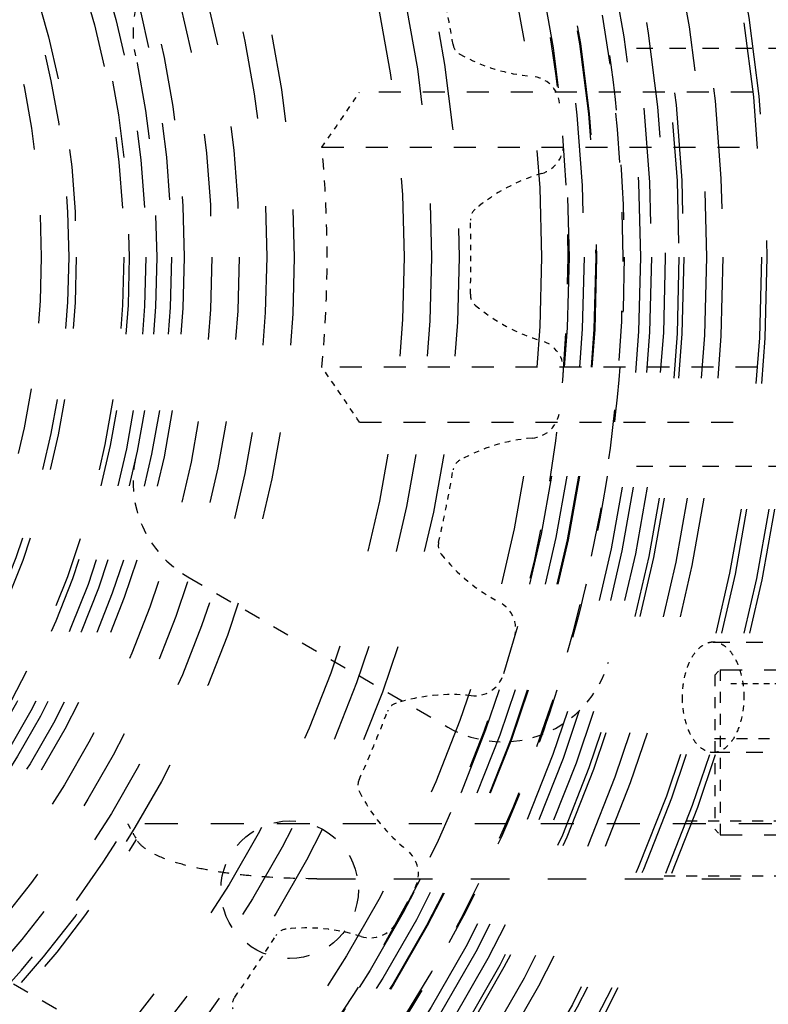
# Model space of a CAD drawing. Header units: millimetres. Extents: x 14186 to 17588, y 1400 to 3805.
# Tile 241 of 256: x 16770 to 16783, y 2707 to 2724. Entities that reach past the tile are written whole.
import ezdxf

# ---------------------------------------------------------------- set-up
doc = ezdxf.new("R2010")
doc.units = ezdxf.units.MM
doc.linetypes.add('HIDDEN', pattern=[0.2, 0.1, -0.1])
for name, color, linetype in [('DEFAULT_2', 8, 'HIDDEN'), ('INTFCLR_1029324', 7, 'Continuous'), ('NONE_142', 7, 'Continuous'), ('NONE_158', 7, 'Continuous')]:
    doc.layers.add(name, color=color, linetype=linetype)
doc.layers.add('dim', color=82, linetype='Continuous', lineweight=9)
doc.styles.get("Standard").update_dxf_attribs({"font": 'arial.ttf'})
doc.dimstyles.new('ISO-25', dxfattribs={"dimtxt": 2.5, "dimasz": 2.5, "dimexe": 1.25, "dimexo": 0.625, "dimtad": 1, "dimtxsty": 'Standard', "dimcen": 2.5, "dimadec": 0, "dimazin": 0, "dimtfac": 1, "dimtmove": 0, "dimatfit": 3, "dimfxl": 1, "dimarcsym": 0})

# ---------------------------------------------------------------- blocks, each defined once
blk = doc.blocks.new('*D23')
at = {"layer": 'Defpoints', "color": 0, "transparency": 16777216}
for p in [(16478.346, 2911.549), (16873.329, 2528.811)]:
    blk.add_point(p, dxfattribs=at)
at = {"layer": 'dim', "color": 0, "linetype": 'Continuous', "lineweight": -2, "transparency": 16777216}
for p, q in [((16461.111, 2928.25), (16443.875, 2944.952)), ((16478.346, 2911.549), (16873.329, 2528.811)), ((16975.404, 2429.9), (16890.565, 2512.109))]:
    blk.add_line(p, q, dxfattribs=at)
at = {"layer": 'dim', "color": 0, "transparency": 16777216}
for points in [[(16463.894, 2931.123), (16458.327, 2925.378), (16478.346, 2911.549)], [(16893.348, 2514.982), (16887.781, 2509.237), (16873.329, 2528.811)]]:
    blk.add_solid(points, dxfattribs=at)
at = {"layer": 'dim', "color": 0, "transparency": 16777216, "insert": (16956.442, 2477.968), "char_height": 30, "attachment_point": 5, "rotation": 315.902}
blk.add_mtext('360%%D', dxfattribs=at)
blk = doc.blocks.new('*D27')
at = {"layer": 'Defpoints', "color": 0, "transparency": 16777216}
for p in [(17053.851, 3119.687), (16297.825, 2320.672)]:
    blk.add_point(p, dxfattribs=at)
at = {"layer": 'dim', "color": 0, "linetype": 'Continuous', "lineweight": -2, "transparency": 16777216}
for p, q in [((17253.469, 3330.657), (17070.346, 3137.12)), ((16297.825, 2320.672), (17053.851, 3119.687)), ((16281.33, 2303.239), (16264.835, 2285.806))]:
    blk.add_line(p, q, dxfattribs=at)
at = {"layer": 'dim', "color": 0, "transparency": 16777216}
for points in [[(17067.44, 3139.87), (17073.251, 3134.371), (17053.851, 3119.687)], [(16278.424, 2305.989), (16284.235, 2300.49), (16297.825, 2320.672)]]:
    blk.add_solid(points, dxfattribs=at)
at = {"layer": 'dim', "color": 0, "transparency": 16777216, "insert": (17191.287, 3297.171), "char_height": 30, "attachment_point": 5, "rotation": 46.5835}
blk.add_mtext('∅1100', dxfattribs=at)
blk = doc.blocks.new('*D28')
at = {"layer": 'Defpoints', "color": 0, "transparency": 16777216}
for p in [(17217.995, 2998.669), (16133.681, 2441.691)]:
    blk.add_point(p, dxfattribs=at)
at = {"layer": 'dim', "color": 0, "linetype": 'Continuous', "lineweight": -2, "transparency": 16777216}
for p, q in [((17380.14, 3081.958), (17239.343, 3009.635)), ((16133.681, 2441.691), (17217.995, 2998.669)), ((16112.333, 2430.725), (16090.984, 2419.759))]:
    blk.add_line(p, q, dxfattribs=at)
at = {"layer": 'dim', "color": 0, "transparency": 16777216}
for points in [[(17237.515, 3013.193), (17241.17, 3006.077), (17217.995, 2998.669)], [(16110.505, 2434.283), (16114.16, 2427.167), (16133.681, 2441.691)]]:
    blk.add_solid(points, dxfattribs=at)
at = {"layer": 'dim', "color": 0, "transparency": 16777216, "insert": (17310.293, 3070.985), "char_height": 30, "attachment_point": 5, "rotation": 27.1882}
blk.add_mtext('∅1219', dxfattribs=at)

msp = doc.modelspace()

# ---------------------------------------------------------------- linework, layer by layer
for radius in [609.5, 550, 275]:
    msp.add_circle((16675.838, 2720.18), radius)
at = {"layer": 'DEFAULT_2', "color": 8, "linetype": 'HIDDEN', "ltscale": 4}
for p, q in [((16783.179, 2723.18), (16776.026, 2723.18)), ((16775.34, 2722.18), (16783.267, 2722.18)), ((16783.267, 2718.18), (16775.34, 2718.18)), ((16776.026, 2717.18), (16783.179, 2717.18)), ((16782.588, 2712.68), (16790.488, 2712.68)), ((16782.588, 2709.68), (16790.488, 2709.68))]:
    msp.add_line(p, q, dxfattribs=at)
at = {"layer": 'DEFAULT_2', "color": 8, "linetype": 'HIDDEN', "ltscale": 3}
for p, q in [((16772.906, 2714.367), (16777.632, 2711.638)), ((16773.632, 2704.71), (16768.906, 2707.439))]:
    msp.add_line(p, q, dxfattribs=at)
at = {"layer": 'DEFAULT_2', "color": 8, "linetype": 'HIDDEN', "ltscale": 0.1}
for p, q in [((16782.488, 2712.58), (16782.588, 2712.68)), ((16782.488, 2709.78), (16782.588, 2709.68))]:
    msp.add_line(p, q, dxfattribs=at)
at = {"layer": 'DEFAULT_2', "color": 8, "linetype": 'HIDDEN', "ltscale": 2}
for p, q in [((16782.588, 2712.68), (16782.588, 2709.68)), ((16782.488, 2712.58), (16782.488, 2709.78)), ((16782.486, 2711.43), (16784.988, 2711.43)), ((16781.966, 2709.93), (16784.713, 2709.93)), ((16781.567, 2708.93), (16784.988, 2708.93))]:
    msp.add_line(p, q, dxfattribs=at)
at = {"layer": 'DEFAULT_2', "color": 8, "linetype": 'HIDDEN'}
msp.add_line((16782.783, 2712.43), (16784.713, 2712.43), dxfattribs=at)
at = {"layer": 'DEFAULT_2', "color": 8, "linetype": 'HIDDEN', "ltscale": 23}
for radius in [29.1, 29, 28.6, 28.5]:
    msp.add_circle((16754.838, 2720.18), radius, dxfattribs=at)
at = {"layer": 'DEFAULT_2', "color": 8, "linetype": 'HIDDEN', "ltscale": 22}
for radius in [27.8, 27.5, 27.086]:
    msp.add_circle((16754.838, 2720.18), radius, dxfattribs=at)
at = {"layer": 'DEFAULT_2', "color": 8, "linetype": 'HIDDEN', "ltscale": 21}
for radius in [26.75, 26.3]:
    msp.add_circle((16754.838, 2720.18), radius, dxfattribs=at)
at = {"layer": 'DEFAULT_2', "color": 8, "linetype": 'HIDDEN', "ltscale": 20}
for radius in [25.5, 25.485, 25.274, 25, 24.5]:
    msp.add_circle((16754.838, 2720.18), radius, dxfattribs=at)
at = {"layer": 'DEFAULT_2', "color": 8, "linetype": 'HIDDEN', "ltscale": 18}
for radius in [23, 22.5, 22]:
    msp.add_circle((16754.838, 2720.18), radius, dxfattribs=at)
at = {"layer": 'DEFAULT_2', "color": 8, "linetype": 'HIDDEN', "ltscale": 16}
for radius in [20, 19.5]:
    msp.add_circle((16754.838, 2720.18), radius, dxfattribs=at)
at = {"layer": 'DEFAULT_2', "color": 8, "linetype": 'HIDDEN', "ltscale": 15}
for radius in [19, 18.5]:
    msp.add_circle((16754.838, 2720.18), radius, dxfattribs=at)
at = {"layer": 'DEFAULT_2', "color": 8, "linetype": 'HIDDEN', "ltscale": 14}
for radius in [18, 17.768, 17.5, 17.3]:
    msp.add_circle((16754.838, 2720.18), radius, dxfattribs=at)
at = {"layer": 'DEFAULT_2', "color": 8, "linetype": 'HIDDEN', "ltscale": 13}
for radius in [16.9, 16.036]:
    msp.add_circle((16754.838, 2720.18), radius, dxfattribs=at)
at = {"layer": 'DEFAULT_2', "color": 8, "linetype": 'HIDDEN', "ltscale": 4}
msp.add_circle((16774.756, 2708.68), 1.25, dxfattribs=at)
at = {"layer": 'DEFAULT_2', "color": 8, "linetype": 'HIDDEN', "ltscale": 9}
for radius in [25.985, 24.985]:
    msp.add_arc((16754.838, 2720.18), radius, 280.4472, 79.5528, dxfattribs=at)
at = {"layer": 'DEFAULT_2', "color": 8, "linetype": 'HIDDEN', "ltscale": 2}
for centre, radius, start, end in [((16773.906, 2724.261), 2, 120, 192.0798), ((16754.838, 2720.18), 20.6, 354.4285, 5.5715), ((16773.906, 2716.099), 2, 167.9202, 240), ((16778.632, 2713.37), 2, 240, 344.0297)]:
    msp.add_arc(centre, radius, start, end, dxfattribs=at)
at = {"layer": 'DEFAULT_2', "color": 8, "linetype": 'HIDDEN'}
for centre, radius, start, end in [((16754.838, 2720.18), 23.215, 9.5879, 12.9128), ((16779.446, 2726.731), 3.275, 240.9137, 265.096), ((16780.251, 2718.555), 3.275, 106.153, 130.3282), ((16754.838, 2720.18), 23.215, 358.3379, 1.6621), ((16780.251, 2721.805), 3.275, 229.6637, 253.846), ((16779.445, 2713.628), 3.275, 94.903, 119.0782), ((16754.838, 2720.18), 23.215, 347.0867, 350.4121), ((16780.08, 2716.816), 3.275, 218.422, 242.596), ((16777.694, 2708.953), 3.275, 83.653, 107.828), ((16754.838, 2720.18), 23.215, 335.8379, 339.1621), ((16778.938, 2711.956), 3.275, 207.1637, 231.346), ((16754.838, 2720.18), 23.215, 324.5879, 327.9122), ((16775.065, 2704.71), 3.275, 72.403, 96.5775)]:
    msp.add_arc(centre, radius, start, end, dxfattribs=at)
at = {"layer": 'DEFAULT_2', "color": 8, "linetype": 'HIDDEN', "ltscale": 0.2}
for centre, start, end in [((16777.975, 2724.088), 189.4844, 240.9137), ((16778.293, 2720.861), 130.2433, 181.6729), ((16778.293, 2719.499), 178.2344, 229.6637), ((16777.975, 2716.272), 118.9933, 170.4229), ((16777.709, 2714.936), 167.0933, 218.5224), ((16776.768, 2711.833), 107.7395, 159.1689), ((16776.247, 2710.575), 155.7344, 207.1637), ((16774.718, 2707.715), 96.4839, 147.913), ((16773.962, 2706.583), 144.4844, 195.9137)]:
    msp.add_arc(centre, 0.25, start, end, dxfattribs=at)
at = {"layer": 'DEFAULT_2', "color": 8, "linetype": 'HIDDEN', "ltscale": 0.5}
for centre, start, end in [((16779.119, 2722.92), 6.4393, 85.096), ((16779.187, 2722.229), 286.153, 4.8097), ((16779.187, 2718.131), 355.1893, 73.846), ((16779.119, 2717.439), 274.903, 353.5597), ((16778.319, 2713.42), 343.9393, 62.596), ((16778.117, 2712.755), 263.653, 342.3097), ((16776.549, 2708.969), 332.6893, 51.346), ((16776.221, 2708.356), 252.403, 331.0597)]:
    msp.add_arc(centre, 0.55, start, end, dxfattribs=at)
at = {"layer": 'DEFAULT_2', "color": 8, "linetype": 'HIDDEN', "ltscale": 0.9}
for centre, start_param, end_param in [((16754.838, 2762.402), -2.437355, -2.408574), ((16754.838, 2677.958), -0.733019, -0.704238)]:
    msp.add_ellipse(centre, major_axis=(0, 52.778), ratio=0.6, start_param=start_param, end_param=end_param, dxfattribs=at)
at = {"layer": 'DEFAULT_2', "color": 8, "linetype": 'HIDDEN', "ltscale": 10}
for points in [[(16728.838, 2720.18), (16728.839, 2721.879), (16729.089, 2724.438), (16729.917, 2727.739), (16731.064, 2730.945), (16733.08, 2734.718), (16735.794, 2738.024), (16738.317, 2740.31), (16741.052, 2742.339), (16744.824, 2744.356), (16749.733, 2745.845), (16754.838, 2746.348), (16759.943, 2745.844), (16764.851, 2744.356), (16768.624, 2742.339), (16771.358, 2740.31), (16773.881, 2738.024), (16776.596, 2734.718), (16778.611, 2730.945), (16779.758, 2727.739), (16780.586, 2724.438), (16780.836, 2721.879), (16780.838, 2720.18)], [(16780.838, 2720.18), (16780.837, 2718.481), (16780.586, 2715.922), (16779.758, 2712.62), (16778.611, 2709.415), (16776.596, 2705.642), (16773.881, 2702.336), (16771.358, 2700.049), (16768.624, 2698.021), (16764.851, 2696.004), (16759.943, 2694.515), (16754.838, 2694.012), (16749.732, 2694.515), (16744.824, 2696.004), (16741.051, 2698.021), (16738.317, 2700.049), (16735.794, 2702.336), (16733.08, 2705.642), (16731.064, 2709.415), (16729.917, 2712.62), (16729.089, 2715.922), (16728.84, 2718.481), (16728.838, 2720.18)]]:
    msp.add_open_spline(points, degree=3, knots=[0, 0, 0, 0, 0.062483, 0.09376, 0.125037, 0.187518, 0.25, 0.281279, 0.312557, 0.375039, 0.43752, 0.500001, 0.562482, 0.624963, 0.687444, 0.718722, 0.75, 0.812481, 0.874961, 0.906239, 0.937516, 1, 1, 1, 1], dxfattribs=at)
at = {"layer": 'INTFCLR_1029324', "color": 8, "linetype": 'HIDDEN', "ltscale": 14}
for radius in [17.5, 17]:
    msp.add_circle((16754.838, 2720.18), radius, dxfattribs=at)
at = {"layer": 'NONE_142', "color": 8, "linetype": 'HIDDEN', "ltscale": 3}
for p, q in [((16781.064, 2723.98), (16786.837, 2723.98)), ((16781.064, 2716.38), (16786.837, 2716.38)), ((16782.46, 2713.18), (16789.067, 2713.18)), ((16782.46, 2711.18), (16789.067, 2711.18))]:
    msp.add_line(p, q, dxfattribs=at)
at = {"layer": 'NONE_142', "color": 8, "linetype": 'HIDDEN', "ltscale": 6}
msp.add_line((16788.324, 2709.88), (16771.81, 2709.88), dxfattribs=at)
at = {"layer": 'NONE_142', "color": 8, "linetype": 'HIDDEN', "ltscale": 7}
msp.add_line((16775.252, 2708.88), (16793.651, 2708.88), dxfattribs=at)
at = {"layer": 'NONE_142', "color": 8, "linetype": 'HIDDEN', "ltscale": 22}
msp.add_circle((16754.838, 2720.18), 27, dxfattribs=at)
at = {"layer": 'NONE_142', "color": 8, "linetype": 'HIDDEN', "ltscale": 21}
msp.add_circle((16754.838, 2720.18), 26.5, dxfattribs=at)
at = {"layer": 'NONE_142', "color": 8, "linetype": 'HIDDEN', "ltscale": 17}
msp.add_arc((16754.838, 2720.18), 25, 26.8721, 333.1279, dxfattribs=at)
at = {"layer": 'NONE_142', "color": 8, "linetype": 'HIDDEN', "ltscale": 13}
for radius, start, end in [(20.141, 31.7135, 328.2865), (19.853, 31.2523, 328.7477)]:
    msp.add_arc((16754.838, 2720.18), radius, start, end, dxfattribs=at)
at = {"layer": 'NONE_142', "color": 8, "linetype": 'HIDDEN', "ltscale": 0.9}
for points, knots in [([(16782.46, 2713.18), (16782.423, 2713.18), (16782.345, 2713.166), (16782.237, 2713.105), (16782.139, 2713.01), (16782.021, 2712.834), (16781.922, 2712.553), (16781.896, 2712.308), (16781.896, 2712.18)], [0, 0, 0, 0, 0.089425, 0.1856, 0.293155, 0.413992, 0.691565, 1, 1, 1, 1]), ([(16783.024, 2712.18), (16783.024, 2712.308), (16782.998, 2712.553), (16782.898, 2712.834), (16782.78, 2713.01), (16782.683, 2713.105), (16782.575, 2713.166), (16782.497, 2713.18), (16782.46, 2713.18)], [0, 0, 0, 0, 0.308441, 0.586005, 0.706838, 0.814395, 0.910571, 1, 1, 1, 1]), ([(16781.896, 2712.18), (16781.896, 2712.051), (16781.922, 2711.807), (16782.021, 2711.525), (16782.139, 2711.35), (16782.237, 2711.254), (16782.345, 2711.194), (16782.423, 2711.18), (16782.46, 2711.18)], [0, 0, 0, 0, 0.308441, 0.586005, 0.706838, 0.814395, 0.910571, 1, 1, 1, 1]), ([(16782.46, 2711.18), (16782.497, 2711.18), (16782.575, 2711.194), (16782.683, 2711.254), (16782.78, 2711.35), (16782.898, 2711.525), (16782.998, 2711.807), (16783.024, 2712.051), (16783.024, 2712.18)], [0, 0, 0, 0, 0.089425, 0.1856, 0.293155, 0.413992, 0.691565, 1, 1, 1, 1])]:
    msp.add_open_spline(points, degree=3, knots=knots, dxfattribs=at)
at = {"layer": 'NONE_142', "color": 8, "linetype": 'HIDDEN', "ltscale": 0.2}
msp.add_open_spline([(16771.81, 2709.88), (16771.824, 2709.856), (16771.877, 2709.76), (16771.931, 2709.664), (16771.971, 2709.593)], degree=3, knots=[0, 0, 0, 0, 0.252554, 1, 1, 1, 1], dxfattribs=at)
at = {"layer": 'NONE_142', "color": 8, "linetype": 'HIDDEN', "ltscale": 2}
msp.add_open_spline([(16775.252, 2708.88), (16774.965, 2708.88), (16774.534, 2708.892), (16773.962, 2708.939), (16773.535, 2708.99), (16773.112, 2709.063), (16772.695, 2709.164), (16772.358, 2709.286), (16772.112, 2709.429), (16772.006, 2709.531), (16771.971, 2709.593)], degree=3, knots=[0, 0, 0, 0, 0.250984, 0.37633, 0.501543, 0.626589, 0.751404, 0.875843, 0.937976, 1, 1, 1, 1], dxfattribs=at)
at = {"layer": 'NONE_158', "color": 8, "linetype": 'HIDDEN', "ltscale": 13}
msp.add_circle((16754.838, 2720.18), 15.9, dxfattribs=at)
at = {"layer": 'NONE_158', "color": 8, "linetype": 'HIDDEN', "ltscale": 12}
msp.add_circle((16754.838, 2720.18), 15.4, dxfattribs=at)

# ---------------------------------------------------------------- dimensions: what is measured, and where the dimension line sits
at = {"layer": 'dim'}
dim = msp.add_diameter_dim_2p(p1=(16297.825, 2320.672), p2=(17053.851, 3119.687), dimstyle='ISO-25', override={"dimtxt": 30, "dimasz": 24, "dimexe": 5.997, "dimexo": 5.997, "dimgap": 5.997, "dimdsep": 46, "dimarcsym": 1}, dxfattribs=at)
dim.commit()
dim.dimension.update_dxf_attribs({"geometry": '*D27', "text_midpoint": (17207.379, 3281.945), "dimtype": 131})
dim = msp.add_diameter_dim_2p(p1=(16133.681, 2441.691), p2=(17217.995, 2998.669), dimstyle='ISO-25', override={"dimtxt": 30, "dimasz": 24, "dimexe": 5.997, "dimexo": 5.997, "dimgap": 5.997, "dimdsep": 46, "dimarcsym": 1}, dxfattribs=at)
dim.commit()
dim.dimension.update_dxf_attribs({"geometry": '*D28', "text_midpoint": (17310.293, 3070.985)})
dim = msp.add_diameter_dim_2p(p1=(16478.346, 2911.549), p2=(16873.329, 2528.811), text='360%%D', dimstyle='ISO-25', override={"dimtxt": 30, "dimasz": 24, "dimexe": 5.997, "dimexo": 5.997, "dimgap": 5.997, "dimdsep": 46, "dimarcsym": 1}, dxfattribs=at)
dim.commit()
dim.dimension.update_dxf_attribs({"geometry": '*D23', "text_midpoint": (16956.442, 2477.968)})

doc.saveas('drawing.dxf')
